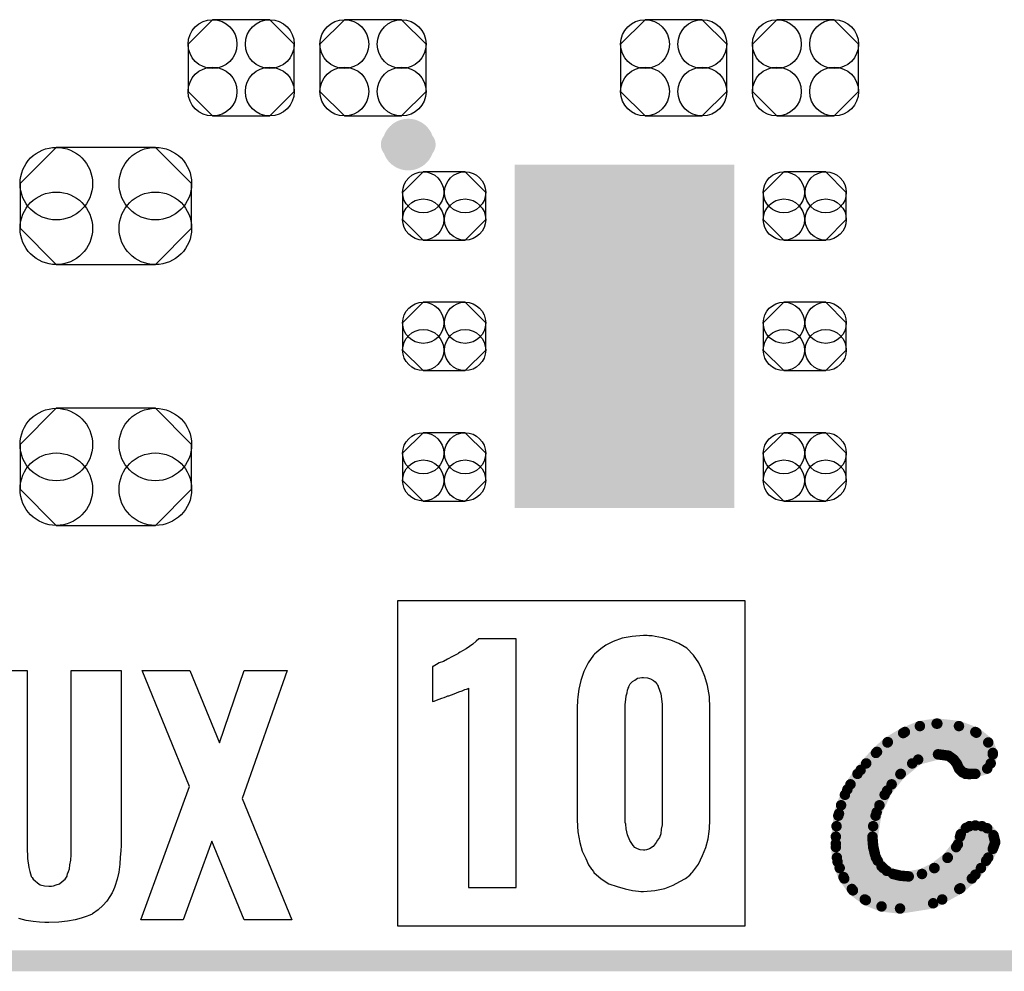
# Model space of a CAD drawing. Extents: x -0.07 to 0.95, y -0.15 to 1.54.
# Tile 3 of 13: x 0.28 to 0.56, y -0.15 to 0.12. Entities that reach past the tile are written whole.
import ezdxf

# ---------------------------------------------------------------- set-up
doc = ezdxf.new("R2010")
doc.units = 0
doc.layers.get('0').update_dxf_attribs({"linetype": 'CONTINUOUS'})
for name, color, linetype in [('gko', 6, 'CONTINUOUS'), ('gto', 2, 'CONTINUOUS'), ('gts', 1, 'CONTINUOUS')]:
    doc.layers.add(name, color=color, linetype=linetype)

# ---------------------------------------------------------------- blocks, each defined once
blk = doc.blocks.new('D66')
at = {"const_width": 0.00395}
blk.add_lwpolyline([(-0.001975, 0, 1), (0.001975, 0, 1)], format="xyb", close=True, dxfattribs=at)
blk = doc.blocks.new('D42')
at = {"const_width": 0.0015}
blk.add_lwpolyline([(-0.00075, 0, 1), (0.00075, 0, 1)], format="xyb", close=True, dxfattribs=at)
blk = doc.blocks.new('D59')
at = {"const_width": 0.0984}
blk.add_lwpolyline([(-0.0315, 0), (0.0315, 0)], dxfattribs=at)
blk = doc.blocks.new('D71')
blk.add_lwpolyline([(0.0152, -0.0068), (0.0152, 0.0068), (0.0082, 0.0138), (-0.0082, 0.0138), (-0.0152, 0.0068), (-0.0152, -0.0068), (-0.0082, -0.0138), (0.0082, -0.0138)], close=True)
for centre in [(-0.0082, 0.0068), (0.0082, 0.0068), (-0.0082, -0.0068), (0.0082, -0.0068)]:
    blk.add_circle(centre, 0.007)
blk = doc.blocks.new('D76')
blk.add_lwpolyline([(0.006, 0.0098), (-0.006, 0.0098), (-0.0119, 0.0039), (-0.0119, -0.0039), (-0.006, -0.0098), (0.006, -0.0098), (0.0119, -0.0039), (0.0119, 0.0039)], close=True)
for centre in [(-0.006, 0.0039), (0.006, 0.0039), (-0.006, -0.0039), (0.006, -0.0039)]:
    blk.add_circle(centre, 0.0059)
blk = doc.blocks.new('D77')
blk.add_lwpolyline([(-0.0142, -0.0168), (0.0142, -0.0168), (0.0246, -0.0064), (0.0246, 0.0064), (0.0142, 0.0168), (-0.0142, 0.0168), (-0.0246, 0.0064), (-0.0246, -0.0064)], close=True)
for centre in [(-0.0142, 0.0064), (0.0142, 0.0064), (-0.0142, -0.0064), (0.0142, -0.0064)]:
    blk.add_circle(centre, 0.0104)

msp = doc.modelspace()

# ---------------------------------------------------------------- linework, layer by layer
at = {"layer": 'gko', "color": 6, "const_width": 0.006}
msp.add_lwpolyline([(-0.05, -0.15), (0.85, -0.15)], dxfattribs=at)
at = {"layer": 'gto', "color": 2, "const_width": 0.007}
for points in [[(0.3919, 0.084, 1), (0.3841, 0.084)], [(0.3841, 0.084, 1), (0.3919, 0.084)]]:
    msp.add_lwpolyline(points, format="xyb", dxfattribs=at)
at = {"layer": 'gto', "color": 2}
for points, const_width in [([(0.3841, 0.084), (0.3841, 0.084)], 0.007), ([(0.3919, 0.084), (0.3919, 0.084)], 0.007), ([(0.3919, 0.084), (0.3919, 0.084)], 0.007), ([(0.5299, -0.0847), (0.5347, -0.0827)], 0.003), ([(0.5347, -0.0827), (0.5395, -0.082)], 0.003), ([(0.5395, -0.082), (0.5397, -0.082)], 0.003), ([(0.5397, -0.082), (0.5459, -0.0827)], 0.003), ([(0.5459, -0.0827), (0.5509, -0.0846)], 0.003), ([(0.5255, -0.0873), (0.5299, -0.0847)], 0.003), ([(0.5304, -0.0844), (0.5506, -0.0844)], 0.003), ([(0.5509, -0.0846), (0.5543, -0.0874)], 0.003), ([(0.5224, -0.0901), (0.5255, -0.0873)], 0.003), ([(0.5254, -0.0874), (0.5543, -0.0874)], 0.003), ([(0.5543, -0.0874), (0.5556, -0.0908)], 0.003), ([(0.5177, -0.0953), (0.5224, -0.0901)], 0.003), ([(0.5221, -0.0904), (0.5556, -0.0904)], 0.003), ([(0.5342, -0.0923), (0.5399, -0.0908)], 0.003), ([(0.5399, -0.0908), (0.5429, -0.0912)], 0.003), ([(0.5429, -0.0912), (0.5444, -0.0923)], 0.003), ([(0.554, -0.0949), (0.5556, -0.0908)], 0.003), ([(0.5193, -0.0934), (0.5325, -0.0934)], 0.003), ([(0.5291, -0.0965), (0.5342, -0.0923)], 0.003), ([(0.5444, -0.0923), (0.5453, -0.0935)], 0.003), ([(0.5452, -0.0934), (0.555, -0.0934)], 0.003), ([(0.5453, -0.0935), (0.5459, -0.0949)], 0.003), ([(0.5139, -0.1009), (0.5177, -0.0953)], 0.003), ([(0.5168, -0.0964), (0.5292, -0.0964)], 0.003), ([(0.5253, -0.1012), (0.5291, -0.0965)], 0.003), ([(0.5459, -0.0949), (0.547, -0.096)], 0.003), ([(0.547, -0.096), (0.5489, -0.0965)], 0.003), ([(0.5478, -0.0964), (0.5506, -0.0964)], 0.003), ([(0.5489, -0.0965), (0.554, -0.0949)], 0.003), ([(0.5148, -0.0994), (0.5266, -0.0994)], 0.003), ([(0.5115, -0.1078), (0.5139, -0.1009)], 0.003), ([(0.5132, -0.1024), (0.5246, -0.1024)], 0.003), ([(0.5223, -0.1074), (0.5253, -0.1012)], 0.003), ([(0.5121, -0.1054), (0.5231, -0.1054)], 0.003), ([(0.5106, -0.1164), (0.5115, -0.1078)], 0.003), ([(0.5113, -0.1084), (0.522, -0.1084)], 0.003), ([(0.5211, -0.1147), (0.5223, -0.1074)], 0.003), ([(0.5108, -0.1114), (0.5213, -0.1114)], 0.003), ([(0.5479, -0.1119), (0.5506, -0.1112)], 0.003), ([(0.5489, -0.1114), (0.5525, -0.1114)], 0.003), ([(0.5506, -0.1112), (0.554, -0.112)], 0.003), ([(0.5106, -0.1144), (0.5211, -0.1144)], 0.003), ([(0.5456, -0.1166), (0.5464, -0.1137)], 0.003), ([(0.5462, -0.1144), (0.5559, -0.1144)], 0.003), ([(0.5464, -0.1137), (0.5479, -0.1119)], 0.003), ([(0.554, -0.112), (0.5558, -0.114)], 0.003), ([(0.5558, -0.114), (0.5563, -0.116)], 0.003), ([(0.5106, -0.1164), (0.5111, -0.1216)], 0.003), ([(0.5211, -0.1147), (0.5213, -0.1172)], 0.003), ([(0.5213, -0.1172), (0.5218, -0.1194)], 0.003), ([(0.5426, -0.1205), (0.5456, -0.1166)], 0.003), ([(0.5556, -0.1179), (0.5563, -0.116)], 0.003), ([(0.5106, -0.1174), (0.5213, -0.1174)], 0.003), ([(0.5218, -0.1194), (0.5226, -0.1213)], 0.003), ([(0.5451, -0.1174), (0.5558, -0.1174)], 0.003), ([(0.5537, -0.1213), (0.5556, -0.1179)], 0.003), ([(0.5109, -0.1204), (0.5221, -0.1204)], 0.003), ([(0.5111, -0.1216), (0.5128, -0.126)], 0.003), ([(0.5226, -0.1213), (0.5237, -0.1229)], 0.003), ([(0.5388, -0.1234), (0.5426, -0.1205)], 0.003), ([(0.5427, -0.1204), (0.5543, -0.1204)], 0.003), ([(0.5506, -0.1253), (0.5537, -0.1213)], 0.003), ([(0.5117, -0.1234), (0.5242, -0.1234)], 0.003), ([(0.5237, -0.1229), (0.5252, -0.1242)], 0.003), ([(0.5252, -0.1242), (0.527, -0.1251)], 0.003), ([(0.527, -0.1251), (0.5291, -0.1256)], 0.003), ([(0.5291, -0.1256), (0.5315, -0.1258)], 0.003), ([(0.5315, -0.1258), (0.5353, -0.1251)], 0.003), ([(0.5353, -0.1251), (0.5388, -0.1234)], 0.003), ([(0.5389, -0.1234), (0.5522, -0.1234)], 0.003), ([(0.5463, -0.1292), (0.5506, -0.1253)], 0.003), ([(0.5128, -0.126), (0.5155, -0.1298)], 0.003), ([(0.513, -0.1264), (0.5496, -0.1264)], 0.003), ([(0.5152, -0.1294), (0.546, -0.1294)], 0.003), ([(0.5155, -0.1298), (0.5192, -0.1326)], 0.003), ([(0.5385, -0.1335), (0.5463, -0.1292)], 0.003), ([(0.5189, -0.1324), (0.5411, -0.1324)], 0.003), ([(0.5192, -0.1326), (0.5237, -0.1344)], 0.003), ([(0.529, -0.135), (0.5385, -0.1335)], 0.003), ([(0.5237, -0.1344), (0.529, -0.135)], 0.003)]:
    msp.add_lwpolyline(points, dxfattribs=dict(at, const_width=const_width))
for points in [[(0.4845, -0.1401), (0.385, -0.1401), (0.385, -0.0467), (0.4845, -0.0467), (0.4845, -0.1401)], [(0.4189, -0.0577), (0.4082, -0.0577), (0.4075, -0.0584), (0.4065, -0.0592), (0.4046, -0.0606), (0.4036, -0.0611), (0.4029, -0.0615), (0.4024, -0.0618), (0.4022, -0.062), (0.4007, -0.0628), (0.3993, -0.0635), (0.3981, -0.0642), (0.3969, -0.0646), (0.3961, -0.065), (0.3956, -0.0653), (0.3951, -0.0656), (0.395, -0.0656), (0.395, -0.0757), (0.3954, -0.0756), (0.3961, -0.0753), (0.3976, -0.0747), (0.3983, -0.0745), (0.399, -0.0742), (0.3994, -0.074), (0.3996, -0.074), (0.4012, -0.0735), (0.4025, -0.0729), (0.4035, -0.0726), (0.4042, -0.0722), (0.4047, -0.0721), (0.405, -0.072), (0.4053, -0.0718), (0.4053, -0.129), (0.4189, -0.129), (0.4189, -0.0577)], [(0.4565, -0.0567), (0.4555, -0.0567), (0.4522, -0.057), (0.4493, -0.0575), (0.4468, -0.0585), (0.4447, -0.0595), (0.4432, -0.0606), (0.4421, -0.0615), (0.4414, -0.0621), (0.4411, -0.0624), (0.4396, -0.0646), (0.4383, -0.0671), (0.4375, -0.0696), (0.4369, -0.0721), (0.4366, -0.0743), (0.4365, -0.0753), (0.4365, -0.076), (0.4364, -0.0767), (0.4364, -0.0772), (0.4364, -0.0775), (0.4364, -0.0776), (0.4364, -0.1097), (0.4366, -0.113), (0.4372, -0.1161), (0.4379, -0.1186), (0.4389, -0.1207), (0.4397, -0.1225), (0.4405, -0.1237), (0.4411, -0.1244), (0.4412, -0.1247), (0.4433, -0.1265), (0.4455, -0.1279), (0.4479, -0.1287), (0.4502, -0.1294), (0.4523, -0.1298), (0.454, -0.13), (0.4547, -0.1301), (0.4555, -0.1301), (0.4587, -0.1298), (0.4616, -0.1293), (0.464, -0.1283), (0.4659, -0.1273), (0.4675, -0.1264), (0.4687, -0.1254), (0.4693, -0.1248), (0.4695, -0.1246), (0.4712, -0.1223), (0.4724, -0.1198), (0.4733, -0.1175), (0.474, -0.115), (0.4743, -0.1129), (0.4744, -0.1121), (0.4744, -0.1112), (0.4745, -0.1105), (0.4745, -0.1101), (0.4745, -0.1098), (0.4745, -0.1097), (0.4745, -0.0776), (0.4744, -0.0742), (0.4738, -0.0711), (0.473, -0.0685), (0.4722, -0.0664), (0.4713, -0.0646), (0.4705, -0.0633), (0.47, -0.0627), (0.4698, -0.0624), (0.4679, -0.0604), (0.4656, -0.059), (0.4633, -0.0581), (0.4609, -0.0574), (0.4588, -0.057), (0.4579, -0.0568), (0.457, -0.0568), (0.4565, -0.0567)], [(0.2644, -0.0668), (0.2787, -0.0668), (0.2787, -0.1178), (0.2787, -0.118), (0.2787, -0.1186), (0.2788, -0.1194), (0.2788, -0.1207), (0.2792, -0.1232), (0.2795, -0.1244), (0.2799, -0.1257), (0.2799, -0.1258), (0.2802, -0.1261), (0.2805, -0.1266), (0.281, -0.1271), (0.2817, -0.1276), (0.2825, -0.1282), (0.2837, -0.1285), (0.285, -0.1286), (0.2857, -0.1286), (0.2863, -0.1285), (0.2871, -0.1282), (0.288, -0.1279), (0.2888, -0.1273), (0.2896, -0.1266), (0.2902, -0.1257), (0.2902, -0.1255), (0.2903, -0.1251), (0.2906, -0.1244), (0.2909, -0.1236), (0.291, -0.1225), (0.2913, -0.1211), (0.2914, -0.1196), (0.2914, -0.1178), (0.2914, -0.0668), (0.3057, -0.0668), (0.3057, -0.1157)], [(0.3404, -0.1035), (0.3546, -0.1382), (0.341, -0.1382), (0.3317, -0.1157), (0.3235, -0.1382), (0.3113, -0.1382), (0.3253, -0.1), (0.3117, -0.0668), (0.3254, -0.0668), (0.3339, -0.0875), (0.341, -0.0668), (0.3533, -0.0668), (0.3404, -0.1035)], [(0.4566, -0.0689), (0.4575, -0.0692), (0.4583, -0.0696), (0.4588, -0.07), (0.4593, -0.0706), (0.4595, -0.071), (0.4597, -0.0713), (0.4597, -0.0714), (0.4604, -0.0735), (0.4607, -0.0757), (0.4608, -0.0765), (0.4608, -0.0772), (0.4608, -0.0778), (0.4608, -0.0779), (0.4608, -0.1094), (0.4608, -0.111), (0.4605, -0.1123), (0.4604, -0.1136), (0.46, -0.1146), (0.4595, -0.1154), (0.4591, -0.1161), (0.4582, -0.1172), (0.4572, -0.1179), (0.4563, -0.1182), (0.4558, -0.1183), (0.4555, -0.1183), (0.4545, -0.1182), (0.4537, -0.1179), (0.453, -0.1175), (0.4525, -0.1169), (0.4515, -0.1155), (0.4509, -0.1139), (0.4505, -0.1122), (0.4504, -0.1108), (0.4502, -0.1103), (0.4502, -0.1098), (0.4502, -0.1096), (0.4502, -0.1094), (0.4502, -0.0779), (0.4502, -0.0765), (0.4504, -0.0751), (0.4505, -0.074), (0.4508, -0.0732), (0.4509, -0.0724), (0.4511, -0.0718), (0.4512, -0.0715), (0.4512, -0.0714), (0.4516, -0.0706), (0.4523, -0.0699), (0.453, -0.0695), (0.4537, -0.069), (0.4544, -0.0689), (0.455, -0.0688), (0.4555, -0.0688), (0.4566, -0.0689)], [(0.3057, -0.1157), (0.3057, -0.1158), (0.3057, -0.116), (0.3057, -0.1164), (0.3057, -0.1169), (0.3056, -0.1185), (0.3054, -0.1203), (0.3053, -0.1223), (0.305, -0.1246), (0.3045, -0.1266), (0.3039, -0.1287), (0.3038, -0.129), (0.3035, -0.1296), (0.3031, -0.1305), (0.3024, -0.1316), (0.3016, -0.1329), (0.3004, -0.1341), (0.2991, -0.1354), (0.2975, -0.1365), (0.2974, -0.1366), (0.2967, -0.1369), (0.2957, -0.1373), (0.2942, -0.1378), (0.2925, -0.1382), (0.2903, -0.1386), (0.2878, -0.1389), (0.285, -0.139), (0.2838, -0.139), (0.2823, -0.1389), (0.2805, -0.1387), (0.2785, -0.1384), (0.2764, -0.1379)]]:
    msp.add_lwpolyline(points, dxfattribs=at)

# ---------------------------------------------------------------- block references
at = {"layer": 'gto'}
for name, p in [('D66', (0.3841, 0.084)), ('D66', (0.3841, 0.084)), ('D66', (0.3919, 0.084)), ('D66', (0.3919, 0.084)), ('D66', (0.3919, 0.084)), ('D66', (0.3919, 0.084)), ('D42', (0.5347, -0.0827)), ('D42', (0.5395, -0.082)), ('D42', (0.5395, -0.082)), ('D42', (0.5397, -0.082)), ('D42', (0.5459, -0.0827)), ('D42', (0.5299, -0.0847)), ('D42', (0.5304, -0.0844)), ('D42', (0.5506, -0.0844)), ('D42', (0.5509, -0.0846)), ('D42', (0.5254, -0.0874)), ('D42', (0.5255, -0.0873)), ('D42', (0.5543, -0.0874)), ('D42', (0.5543, -0.0874)), ('D42', (0.5221, -0.0904)), ('D42', (0.5224, -0.0901)), ('D42', (0.5399, -0.0908)), ('D42', (0.5399, -0.0908)), ('D42', (0.5429, -0.0912)), ('D42', (0.5429, -0.0912)), ('D42', (0.5556, -0.0904)), ('D42', (0.5556, -0.0908)), ('D42', (0.5556, -0.0908)), ('D42', (0.5193, -0.0934)), ('D42', (0.5325, -0.0934)), ('D42', (0.5342, -0.0923)), ('D42', (0.5342, -0.0923)), ('D42', (0.5444, -0.0923)), ('D42', (0.5444, -0.0923)), ('D42', (0.5452, -0.0934)), ('D42', (0.5453, -0.0935)), ('D42', (0.5453, -0.0935)), ('D42', (0.555, -0.0934)), ('D42', (0.5168, -0.0964)), ('D42', (0.5177, -0.0953)), ('D42', (0.5291, -0.0965)), ('D42', (0.5291, -0.0965)), ('D42', (0.5292, -0.0964)), ('D42', (0.5459, -0.0949)), ('D42', (0.5459, -0.0949)), ('D42', (0.547, -0.096)), ('D42', (0.547, -0.096)), ('D42', (0.5478, -0.0964)), ('D42', (0.5489, -0.0965)), ('D42', (0.5489, -0.0965)), ('D42', (0.5506, -0.0964)), ('D42', (0.554, -0.0949)), ('D42', (0.554, -0.0949)), ('D42', (0.5148, -0.0994)), ('D42', (0.5266, -0.0994)), ('D42', (0.5132, -0.1024)), ('D42', (0.5139, -0.1009)), ('D42', (0.5246, -0.1024)), ('D42', (0.5253, -0.1012)), ('D42', (0.5253, -0.1012)), ('D42', (0.5121, -0.1054)), ('D42', (0.5231, -0.1054)), ('D42', (0.5113, -0.1084)), ('D42', (0.5115, -0.1078)), ('D42', (0.522, -0.1084)), ('D42', (0.5223, -0.1074)), ('D42', (0.5223, -0.1074)), ('D42', (0.5108, -0.1114)), ('D42', (0.5213, -0.1114)), ('D42', (0.5489, -0.1114)), ('D42', (0.5506, -0.1112)), ('D42', (0.5525, -0.1114)), ('D42', (0.5106, -0.1144)), ('D42', (0.5211, -0.1144)), ('D42', (0.5462, -0.1144)), ('D42', (0.5464, -0.1137)), ('D42', (0.5479, -0.1119)), ('D42', (0.554, -0.112)), ('D42', (0.5558, -0.114)), ('D42', (0.5559, -0.1144)), ('D42', (0.5106, -0.1164)), ('D42', (0.5106, -0.1164)), ('D42', (0.5211, -0.1147)), ('D42', (0.5211, -0.1147)), ('D42', (0.5213, -0.1172)), ('D42', (0.5456, -0.1166)), ('D42', (0.5563, -0.116)), ('D42', (0.5563, -0.116)), ('D42', (0.5106, -0.1174)), ('D42', (0.5213, -0.1174)), ('D42', (0.5218, -0.1194)), ('D42', (0.5451, -0.1174)), ('D42', (0.5556, -0.1179)), ('D42', (0.5556, -0.1179)), ('D42', (0.5558, -0.1174)), ('D42', (0.5109, -0.1204)), ('D42', (0.5111, -0.1216)), ('D42', (0.5111, -0.1216)), ('D42', (0.5221, -0.1204)), ('D42', (0.5226, -0.1213)), ('D42', (0.5426, -0.1205)), ('D42', (0.5427, -0.1204)), ('D42', (0.5537, -0.1213)), ('D42', (0.5537, -0.1213)), ('D42', (0.5543, -0.1204)), ('D42', (0.5117, -0.1234)), ('D42', (0.5237, -0.1229)), ('D42', (0.5242, -0.1234)), ('D42', (0.5252, -0.1242)), ('D42', (0.527, -0.1251)), ('D42', (0.5291, -0.1256)), ('D42', (0.5353, -0.1251)), ('D42', (0.5388, -0.1234)), ('D42', (0.5389, -0.1234)), ('D42', (0.5506, -0.1253)), ('D42', (0.5506, -0.1253)), ('D42', (0.5522, -0.1234)), ('D42', (0.5128, -0.126)), ('D42', (0.5128, -0.126)), ('D42', (0.513, -0.1264)), ('D42', (0.5315, -0.1258)), ('D42', (0.5496, -0.1264)), ('D42', (0.5152, -0.1294)), ('D42', (0.5155, -0.1298)), ('D42', (0.5155, -0.1298)), ('D42', (0.546, -0.1294)), ('D42', (0.5463, -0.1292)), ('D42', (0.5463, -0.1292)), ('D42', (0.5189, -0.1324)), ('D42', (0.5192, -0.1326)), ('D42', (0.5192, -0.1326)), ('D42', (0.5385, -0.1335)), ('D42', (0.5385, -0.1335)), ('D42', (0.5411, -0.1324)), ('D42', (0.5237, -0.1344)), ('D42', (0.5237, -0.1344)), ('D42', (0.529, -0.135)), ('D42', (0.529, -0.135))]:
    msp.add_blockref(name, p, dxfattribs=at)
at = {"layer": 'gts'}
for name, p in [('D71', (0.3401, 0.106)), ('D71', (0.3779, 0.106)), ('D71', (0.4641, 0.106)), ('D71', (0.5019, 0.106)), ('D77', (0.3013, 0.0664)), ('D59', (0.45, 0.029)), ('D76', (0.3983, 0.0664)), ('D76', (0.5017, 0.0664)), ('D76', (0.3983, 0.029)), ('D76', (0.5017, 0.029)), ('D77', (0.3013, -0.0084)), ('D76', (0.3983, -0.0084)), ('D76', (0.5017, -0.0084))]:
    msp.add_blockref(name, p, dxfattribs=at)

doc.saveas('drawing.dxf')
